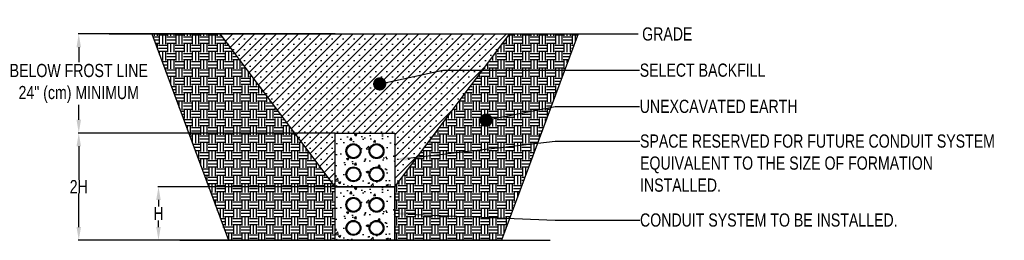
# Model space of a CAD drawing. Header units: inches. Extents: x -63 to 235, y 31 to 98.
import ezdxf
from ezdxf import colors
from ezdxf.entities.mleader import LeaderData, LeaderLine
from ezdxf.enums import TextEntityAlignment as Align
from ezdxf.math import Vec2, Vec3

# ---------------------------------------------------------------- set-up
doc = ezdxf.new("R2010")
doc.units = ezdxf.units.IN
doc.header["$LTSCALE"] = 0.5
doc.header["$MEASUREMENT"] = 0
for name, color, linetype in [('Concrete', 9, 'Continuous'), ('Conduit', 30, 'Continuous'), ('DIMENSIOIN', 7, 'Continuous'), ('Earth', 44, 'Continuous'), ('Future formation', 1, 'Continuous'), ('Select Back Fill', 8, 'Continuous'), ('TEXT', 7, 'Continuous')]:
    doc.layers.add(name, color=color, linetype=linetype)
doc.styles.add('120', font='FSIMPLEX.SHX', dxfattribs={"width": 0.8, "height": 4})
doc.styles.get("Standard").update_dxf_attribs({"font": 'fsimplex.shx', "width": 0.8})
doc.dimstyles.get("Standard").update_dxf_attribs({"dimscale": 0, "dimtxt": 4, "dimasz": 4, "dimexe": 0.18, "dimexo": 0.0625, "dimgap": 0.09, "dimtad": 0, "dimtih": 1, "dimtoh": 1, "dimdec": 0, "dimzin": 0, "dimdsep": 46, "dimlunit": 4, "dimtxsty": '120', "dimcen": 0.09, "dimclrt": 256, "dimadec": 0, "dimazin": 0, "dimtfac": 1, "dimtdec": 0, "dimtofl": 0, "dimtmove": 0, "dimatfit": 3, "dimfxl": 1, "dimtfillclr": 256, "dimtolj": 1, "dimtzin": 0, "dimarcsym": 0})
pattern_1 = [(0, (41.3261, 30.5313), (2.5, 2.5), [2.5, -2.5]), (0, (41.3261, 31.4688), (2.5, 2.5), [2.5, -2.5]), (0, (41.3261, 32.4063), (2.5, 2.5), [2.5, -2.5]), (90, (41.6386, 32.7188), (-2.5, 2.5), [2.5, -2.5]), (90, (42.5761, 32.7188), (-2.5, 2.5), [2.5, -2.5]), (90, (43.5136, 32.7188), (-2.5, 2.5), [2.5, -2.5])]

# ---------------------------------------------------------------- blocks, each defined once
blk = doc.blocks.new('*D6')
at = {"layer": 'Defpoints', "color": 0, "transparency": 16777216}
for p in [(-45.34, 93.28), (32.33, 93.28), (32.33, 63.28)]:
    blk.add_point(p, dxfattribs=at)
at = {"layer": 'DIMENSIOIN', "color": 0, "lineweight": -2, "transparency": 16777216}
for p, q in [((32.26, 93.28), (-45.52, 93.28)), ((-45.34, 89.28), (-45.34, 84.75)), ((-45.34, 67.28), (-45.34, 71.81)), ((32.26, 63.28), (-45.52, 63.28))]:
    blk.add_line(p, q, dxfattribs=at)
at = {"layer": 'DIMENSIOIN', "color": 0, "transparency": 16777216}
for points in [[(-46.01, 89.28), (-44.67, 89.28), (-45.34, 93.28)], [(-46.01, 67.28), (-44.67, 67.28), (-45.34, 63.28)]]:
    blk.add_solid(points, dxfattribs=at)
at = {"layer": 'DIMENSIOIN', "transparency": 16777216, "insert": (-45.34, 78.28), "char_height": 4, "attachment_point": 5, "style": '120'}
blk.add_mtext('\\A1;BELOW FROST LINE\\P{\\C1;24" (cm) MINIMUM}', dxfattribs=at)
blk = doc.blocks.new('*D7')
at = {"layer": 'Defpoints', "color": 0, "transparency": 16777216}
for p in [(32.33, 63.28), (-45.34, 30.78), (32.33, 30.78)]:
    blk.add_point(p, dxfattribs=at)
at = {"layer": 'DIMENSIOIN', "color": 0, "lineweight": -2, "transparency": 16777216}
for p, q in [((32.26, 63.28), (-45.52, 63.28)), ((-45.34, 59.28), (-45.34, 49.12)), ((-45.34, 34.78), (-45.34, 44.94)), ((32.26, 30.78), (-45.52, 30.78))]:
    blk.add_line(p, q, dxfattribs=at)
at = {"layer": 'DIMENSIOIN', "color": 0, "transparency": 16777216}
for points in [[(-46.01, 59.28), (-44.67, 59.28), (-45.34, 63.28)], [(-46.01, 34.78), (-44.67, 34.78), (-45.34, 30.78)]]:
    blk.add_solid(points, dxfattribs=at)
at = {"layer": 'DIMENSIOIN', "transparency": 16777216, "insert": (-45.34, 47.03), "char_height": 4, "attachment_point": 5, "style": '120'}
blk.add_mtext('\\A1;2H', dxfattribs=at)
blk = doc.blocks.new('*D8')
at = {"layer": 'Defpoints', "color": 0, "transparency": 16777216}
for p in [(32.33, 47.03), (-21.2, 30.78), (32.33, 30.78)]:
    blk.add_point(p, dxfattribs=at)
at = {"layer": 'DIMENSIOIN', "color": 0, "lineweight": -2, "transparency": 16777216}
for p, q in [((32.26, 47.03), (-21.38, 47.03)), ((-21.2, 43.03), (-21.2, 41)), ((-21.2, 34.78), (-21.2, 36.82)), ((32.26, 30.78), (-21.38, 30.78))]:
    blk.add_line(p, q, dxfattribs=at)
at = {"layer": 'DIMENSIOIN', "color": 0, "transparency": 16777216}
for points in [[(-21.87, 43.03), (-20.53, 43.03), (-21.2, 47.03)], [(-21.87, 34.78), (-20.53, 34.78), (-21.2, 30.78)]]:
    blk.add_solid(points, dxfattribs=at)
at = {"layer": 'DIMENSIOIN', "transparency": 16777216, "insert": (-21.2, 38.91), "char_height": 4, "attachment_point": 5, "style": '120'}
blk.add_mtext('\\A1;H', dxfattribs=at)
blk = doc.blocks.new('_Dot')
at = {"color": 0, "linetype": 'ByBlock', "lineweight": -2}
blk.add_line((-0.5, 0), (-1, 0), dxfattribs=at)
at = {"color": 0, "linetype": 'ByBlock', "const_width": 0.5}
blk.add_lwpolyline([(-0.25, 0, 1), (0.25, 0, 1)], format="xyb", close=True, dxfattribs=at)

msp = doc.modelspace()

# ---------------------------------------------------------------- hatches: boundary and pattern name
at = {"layer": 'Concrete'}
h = msp.add_hatch(dxfattribs=at)
h.set_pattern_fill('AR-CONC', color=256)
h.set_pattern_definition([(50, (32.326, 30.5313), (7.1726, -0.6275), [0.75, -8.25]), (355, (32.326, 30.531), (-1.3875, 7.522), [0.6, -6.6]), (100.45, (32.924, 30.479), (5.785, 6.8944), [0.6374, -7.0114]), (46.184, (32.326, 32.531), (10.6724, -1.6552), [1.125, -12.375]), (96.636, (33.216, 32.393), (9.3466, 9.741), [0.956, -10.517]), (351.184, (32.326, 32.531), (9.3466, 9.741), [0.9, -9.9]), (21, (33.326, 32.0313), (5.969, -4.0262), [0.75, -8.25]), (326, (33.326, 32.031), (2.4332, 7.2515), [0.6, -6.6]), (71.45, (33.8236, 31.696), (8.4022, 3.2253), [0.6374, -7.0114]), (37.5, (32.3261, 30.5313), (0.1216, 3.32894), [0, -6.52, 0, -6.7, 0, -6.625]), (7.5, (32.326, 30.5313), (2.6307, 3.9441), [0, -3.82, 0, -6.37, 0, -2.525]), (327.5, (30.096, 30.5313), (5.33822, -0.22555), [0, -2.5, 0, -7.8, 0, -10.35]), (317.5, (29.096, 30.5313), (5.8319, 1.00105), [0, -3.25, 0, -5.18, 0, -7.35])])
h.paths.add_polyline_path([(32.33, 47.03), (32.33, 30.78), (50.33, 30.78), (50.33, 47.03)])
h.paths.add_polyline_path([(47.08, 41.53, -1), (42.58, 41.53, -1)], flags=16)
h.paths.add_polyline_path([(46.83, 41.53, -1), (42.83, 41.53, -1)], flags=0)
h.paths.add_polyline_path([(40.08, 41.53, -1), (35.58, 41.53, -1)], flags=16)
h.paths.add_polyline_path([(39.83, 41.53, -1), (35.83, 41.53, -1)], flags=0)
h.paths.add_polyline_path([(47.08, 34.53, -1), (42.58, 34.53, -1)], flags=16)
h.paths.add_polyline_path([(46.83, 34.53, -1), (42.83, 34.53, -1)], flags=0)
h.paths.add_polyline_path([(40.08, 34.53, -1), (35.58, 34.53, -1)], flags=16)
h.paths.add_polyline_path([(39.83, 34.53, -1), (35.83, 34.53, -1)], flags=0)
at = {"layer": 'Conduit'}
h = msp.add_hatch(color=256, dxfattribs=at)
h.dxf.hatch_style = 1
h.paths.add_polyline_path([(35.58, 41.53, 1), (40.08, 41.53, 1)])
h.paths.add_polyline_path([(39.83, 41.53, -1), (35.83, 41.53, -1)], flags=16)
h = msp.add_hatch(color=256, dxfattribs=at)
h.dxf.hatch_style = 1
h.paths.add_polyline_path([(47.08, 41.53, 1), (42.58, 41.53, 1)])
h.paths.add_polyline_path([(46.83, 41.53, 1), (42.83, 41.53, 1)], flags=16)
h = msp.add_hatch(color=256, dxfattribs=at)
h.dxf.hatch_style = 1
h.paths.add_polyline_path([(35.55, 34.55, 1), (40.05, 34.55, 1)])
h.paths.add_polyline_path([(39.8, 34.55, -1), (35.8, 34.55, -1)], flags=16)
h = msp.add_hatch(color=256, dxfattribs=at)
h.dxf.hatch_style = 1
h.paths.add_polyline_path([(42.59, 34.52, 1), (47.09, 34.52, 1)])
h.paths.add_polyline_path([(46.84, 34.52, -1), (42.84, 34.52, -1)], flags=16)
at = {"layer": 'Earth'}
h = msp.add_hatch(dxfattribs=at)
h.set_pattern_fill('EARTH', color=256, scale=10)
h.set_pattern_definition(pattern_1)
h.paths.add_polyline_path([(-0.04, 30.78), (32.33, 30.78), (32.33, 47.03), (-2.53, 93.28), (-23.18, 93.28)])
h = msp.add_hatch(dxfattribs=at)
h.set_pattern_fill('EARTH', color=256, scale=10)
h.set_pattern_definition(pattern_1)
h.paths.add_polyline_path([(105.83, 93.28), (85.18, 93.28), (50.33, 47.03), (50.33, 30.78), (82.69, 30.78)])
at = {"layer": 'Future formation'}
h = msp.add_hatch(dxfattribs=at)
h.set_pattern_fill('AR-CONC', color=256)
h.set_pattern_definition([(50, (32.326, 46.7813), (7.1726, -0.6275), [0.75, -8.25]), (355, (32.326, 46.781), (-1.3875, 7.522), [0.6, -6.6]), (100.45, (32.924, 46.729), (5.785, 6.8944), [0.6374, -7.0114]), (46.184, (32.326, 48.781), (10.6724, -1.6552), [1.125, -12.375]), (96.636, (33.216, 48.643), (9.3466, 9.741), [0.956, -10.517]), (351.184, (32.326, 48.781), (9.3466, 9.741), [0.9, -9.9]), (21, (33.326, 48.2813), (5.969, -4.0262), [0.75, -8.25]), (326, (33.326, 48.281), (2.4332, 7.2515), [0.6, -6.6]), (71.45, (33.8236, 47.946), (8.4022, 3.2253), [0.6374, -7.0114]), (37.5, (32.3261, 46.7813), (0.1216, 3.32894), [0, -6.52, 0, -6.7, 0, -6.625]), (7.5, (32.326, 46.7813), (2.6307, 3.9441), [0, -3.82, 0, -6.37, 0, -2.525]), (327.5, (30.096, 46.7813), (5.33822, -0.22555), [0, -2.5, 0, -7.8, 0, -10.35]), (317.5, (29.096, 46.7813), (5.8319, 1.00105), [0, -3.25, 0, -5.18, 0, -7.35])])
h.paths.add_polyline_path([(32.33, 63.28), (32.33, 47.03), (50.33, 47.03), (50.33, 63.28)])
h.paths.add_polyline_path([(47.08, 57.78, -1), (42.58, 57.78, -1)], flags=16)
h.paths.add_polyline_path([(46.83, 57.78, -1), (42.83, 57.78, -1)], flags=0)
h.paths.add_polyline_path([(40.08, 57.78, -1), (35.58, 57.78, -1)], flags=16)
h.paths.add_polyline_path([(39.83, 57.78, -1), (35.83, 57.78, -1)], flags=0)
h.paths.add_polyline_path([(47.08, 50.78, -1), (42.58, 50.78, -1)], flags=16)
h.paths.add_polyline_path([(46.83, 50.78, -1), (42.83, 50.78, -1)], flags=0)
h.paths.add_polyline_path([(40.08, 50.78, -1), (35.58, 50.78, -1)], flags=16)
h.paths.add_polyline_path([(39.83, 50.78, -1), (35.83, 50.78, -1)], flags=0)
h = msp.add_hatch(color=256, dxfattribs=at)
h.dxf.hatch_style = 1
h.paths.add_polyline_path([(35.58, 57.78, 1), (40.08, 57.78, 1)])
h.paths.add_polyline_path([(39.83, 57.78, -1), (35.83, 57.78, -1)], flags=16)
h = msp.add_hatch(color=256, dxfattribs=at)
h.dxf.hatch_style = 1
h.paths.add_polyline_path([(47.08, 57.78, 1), (42.58, 57.78, 1)])
h.paths.add_polyline_path([(46.83, 57.78, 1), (42.83, 57.78, 1)], flags=16)
h = msp.add_hatch(color=256, dxfattribs=at)
h.dxf.hatch_style = 1
h.paths.add_polyline_path([(35.55, 50.8, 1), (40.05, 50.8, 1)])
h.paths.add_polyline_path([(39.8, 50.8, -1), (35.8, 50.8, -1)], flags=16)
h = msp.add_hatch(color=256, dxfattribs=at)
h.dxf.hatch_style = 1
h.paths.add_polyline_path([(42.59, 50.77, 1), (47.09, 50.77, 1)])
h.paths.add_polyline_path([(46.84, 50.77, -1), (42.84, 50.77, -1)], flags=16)
at = {"layer": 'Select Back Fill'}
h = msp.add_hatch(dxfattribs=at)
h.set_pattern_fill('SACNCR', color=256, scale=25)
h.set_pattern_definition([(45, (41.3261, 30.5313), (-1.65728, 1.65728), []), (45, (42.9834, 30.5313), (-1.65728, 1.65728), [0, -2.34375])])
h.paths.add_polyline_path([(-2.53, 93.28), (32.33, 47.03), (32.33, 63.28), (50.33, 63.28), (50.33, 47.03), (85.18, 93.28)])

# ---------------------------------------------------------------- linework, layer by layer
at = {"layer": 'Concrete'}
for p, q in [((-36.13, 93.28), (124.07, 93.28)), ((-14.77, 30.78), (97.42, 30.78))]:
    msp.add_line(p, q, dxfattribs=at)
msp.add_lwpolyline([(32.33, 47.03), (50.33, 47.03), (50.33, 30.78), (32.33, 30.78), (32.33, 47.03)], dxfattribs=at)
at = {"layer": 'Conduit'}
for centre, radius in [((37.83, 41.53), 2.25), ((37.83, 41.53), 2), ((44.83, 41.53), 2.25), ((44.83, 41.53), 2), ((37.83, 34.53), 2.25), ((37.83, 34.53), 2), ((44.83, 34.53), 2.25), ((44.83, 34.53), 2)]:
    msp.add_circle(centre, radius, dxfattribs=at)
at = {"layer": 'Earth'}
for points in [[(32.33, 47.03), (-2.53, 93.28), (-23.18, 93.28), (-0.04, 30.78), (32.33, 30.78)], [(50.33, 47.03), (85.18, 93.28), (105.83, 93.28), (82.69, 30.78), (50.33, 30.78)]]:
    msp.add_lwpolyline(points, close=True, dxfattribs=at)
at = {"layer": 'Future formation'}
msp.add_lwpolyline([(32.33, 63.28), (50.33, 63.28), (50.33, 47.03), (32.33, 47.03), (32.33, 63.28)], dxfattribs=at)
msp.add_lwpolyline([(32.33, 63.28), (50.33, 63.28), (50.33, 47.03), (32.33, 47.03), (32.33, 63.28)], dxfattribs=at)
for centre, radius in [((37.83, 57.78), 2.25), ((37.83, 57.78), 2), ((44.83, 57.78), 2.25), ((44.83, 57.78), 2), ((37.83, 50.78), 2.25), ((37.83, 50.78), 2), ((44.83, 50.78), 2.25), ((44.83, 50.78), 2)]:
    msp.add_circle(centre, radius, dxfattribs=at)

# ---------------------------------------------------------------- texts
at = {"layer": 'TEXT', "style": '120', "width": 0.8}
msp.add_text(' GRADE', height=4, dxfattribs=at).set_placement((124.07, 93.28), align=Align.MIDDLE_LEFT)

# ---------------------------------------------------------------- dimensions: what is measured, and where the dimension line sits
at = {"layer": 'DIMENSIOIN'}
for base, p1, p2, text, picture, middle in [((-45.34, 93.28), (32.33, 63.28), (32.33, 93.28), 'BELOW FROST LINE\\P{\\C1;24" (cm) MINIMUM}', '*D6', (-45.34, 78.28)), ((-45.34, 30.78), (32.33, 63.28), (32.33, 30.78), '2H', '*D7', (-45.34, 47.03)), ((-21.2, 30.78), (32.33, 47.03), (32.33, 30.78), 'H', '*D8', (-21.2, 38.91))]:
    dim = msp.add_linear_dim(base=base, p1=p1, p2=p2, angle=90, text=text, dimstyle='Standard', override={"dimscale": 1}, dxfattribs=at)
    dim.commit()
    dim.dimension.update_dxf_attribs({"geometry": picture, "text_midpoint": middle})

# ---------------------------------------------------------------- leaders
ml = msp.add_multileader_mtext('Standard')
ml.set_content('SELECT BACKFILL', color=256)
ml.set_leader_properties(color=256, linetype='ByLayer', lineweight=-1)
ml.set_arrow_properties(name='DOT')
ml.build(insert=Vec2(0, 0))
ml.multileader.update_dxf_attribs({"text_right_attachment_type": 6, "dogleg_length": 0.36})
ctx = ml.context
ctx.base_point, ctx.landing_gap_size, ctx.plane_origin = Vec3(124.43, 82.32), 0.09, Vec3(94.74, 82.59)
ctx.right_attachment = 6
notes = []
notes.append((ctx, [(0, (1, 1, 0), (124.07, 82.32), (1, 0), 0.36, [(0, [(45.78, 78.15), (64.95, 82.32)], 0, [])])]))
ctx.mtext.insert, ctx.mtext.width, ctx.mtext.flow_direction = Vec3(124.52, 84.32), 88.2457, 5
ml = msp.add_multileader_mtext('Standard')
ml.set_content('UNEXCAVATED EARTH', color=256)
ml.set_leader_properties(color=256, linetype='ByLayer', lineweight=-1)
ml.set_arrow_properties(name='DOT')
ml.build(insert=Vec2(0, 0))
ml.multileader.update_dxf_attribs({"text_right_attachment_type": 6, "dogleg_length": 0.36})
ctx = ml.context
ctx.base_point, ctx.landing_gap_size, ctx.plane_origin = Vec3(124.43, 71.36), 0.09, Vec3(98.08, 71.62)
ctx.right_attachment = 6
notes.append((ctx, [(0, (1, 1, 0), (124.07, 71.36), (1, 0), 0.36, [(0, [(77.99, 67.19), (98.94, 71.36)], 0, [])])]))
ctx.mtext.insert, ctx.mtext.width, ctx.mtext.flow_direction = Vec3(124.52, 73.36), 79.5908, 5
ml = msp.add_multileader_mtext('Standard')
ml.set_content('SPACE RESERVED FOR FUTURE CONDUIT SYSTEM EQUIVALENT TO THE SIZE OF FORMATION INSTALLED.', color=256)
ml.set_leader_properties(color=256, linetype='ByLayer', lineweight=-1)
ml.build(insert=Vec2(0, 0))
ml.multileader.update_dxf_attribs({"text_right_attachment_type": 6, "dogleg_length": 0.36})
ctx = ml.context
ctx.base_point, ctx.landing_gap_size, ctx.plane_origin = Vec3(124.52, 60.84), 0.09, Vec3(98.08, 61.11)
ctx.right_attachment = 6
notes.append((ctx, [(0, (1, 1, 0), (124.07, 60.84), (1, 0), 0.45, [(0, [(50.33, 55.16), (98.94, 60.84)], 0, [])])]))
ctx.mtext.insert, ctx.mtext.width, ctx.mtext.flow_direction = Vec3(124.61, 62.84), 110.3071, 5
ml = msp.add_multileader_mtext('Standard')
ml.set_content('CONDUIT SYSTEM TO BE INSTALLED.', color=256)
ml.set_leader_properties(color=256, linetype='ByLayer', lineweight=-1)
ml.build(insert=Vec2(0, 0))
ml.multileader.update_dxf_attribs({"text_right_attachment_type": 6, "dogleg_length": 0.36})
ctx = ml.context
ctx.base_point, ctx.landing_gap_size, ctx.plane_origin = Vec3(124.52, 36.93), 0.09, Vec3(98.08, 37.2)
ctx.right_attachment = 6
notes.append((ctx, [(0, (1, 1, 0), (124.07, 36.93), (1, 0), 0.45, [(0, [(50.33, 38.91), (98.94, 36.93)], 0, [])])]))
ctx.mtext.insert, ctx.mtext.width, ctx.mtext.flow_direction = Vec3(124.61, 38.93), 110.3071, 5
for ctx, leaders in notes:
    for number, flags, end, landing, length, lines in leaders:
        leader = LeaderData()
        leader.index, (leader.has_last_leader_line, leader.has_dogleg_vector, leader.attachment_direction) = number, flags
        leader.last_leader_point, leader.dogleg_vector, leader.dogleg_length = Vec3(end), Vec3(landing), length
        for number, points, colour, breaks in lines:
            line = LeaderLine()
            line.index, line.vertices, line.color, line.breaks = number, Vec3.list(points), colors.encode_raw_color(colour), breaks
            leader.lines.append(line)
        ctx.leaders.append(leader)

doc.saveas('drawing.dxf')
